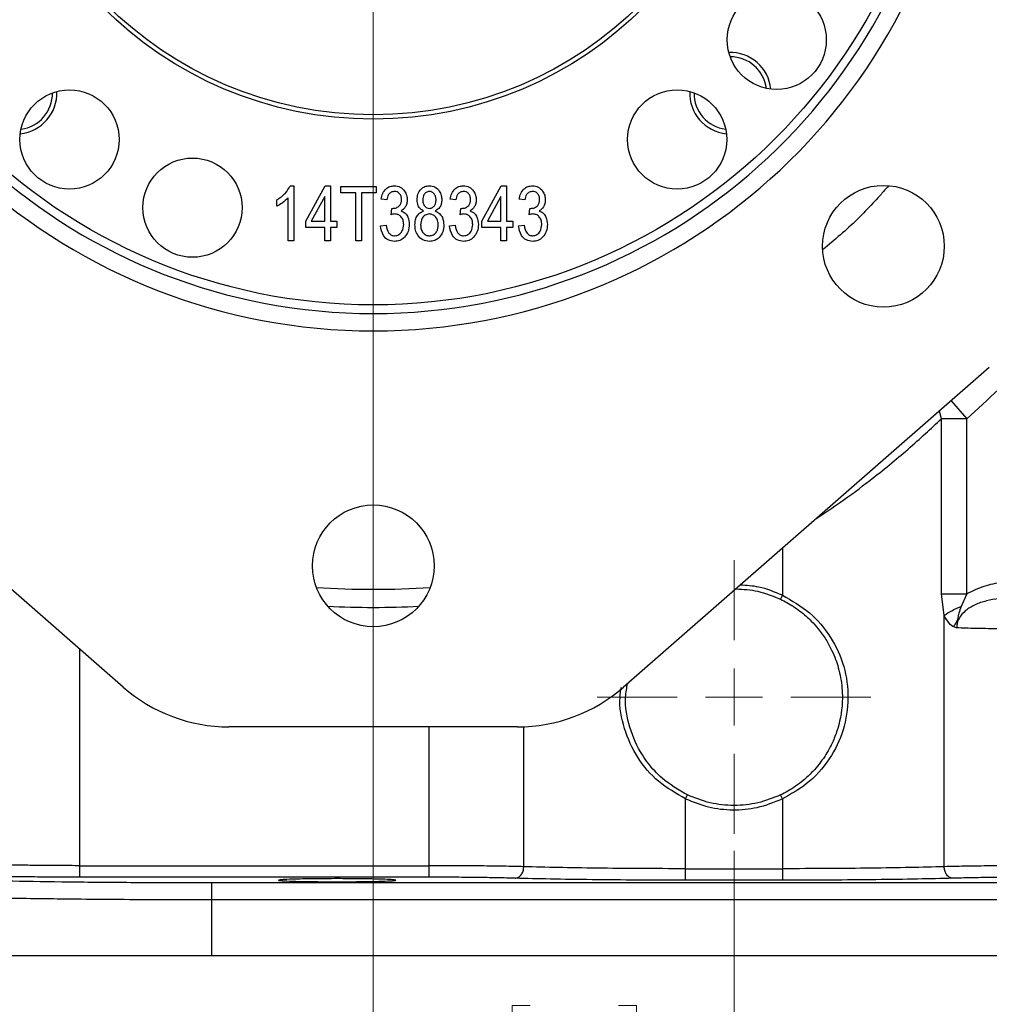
# Model space of a CAD drawing. Header units: inches. Extents: x 0.6 to 16.3, y 0.2 to 11.5.
# Tile 3 of 19: x 3.2 to 5.4, y 4.1 to 6.4. Entities that reach past the tile are written whole.
import ezdxf

# ---------------------------------------------------------------- set-up
doc = ezdxf.new("R2010")
doc.units = ezdxf.units.IN
doc.header["$MEASUREMENT"] = 0
doc.styles.add('SLDTEXTSTYLE0', font='TXT', dxfattribs={"width": 0.75})
doc.dimstyles.new('SLDDIMSTYLE0', dxfattribs={"dimtxt": 0.137795, "dimasz": 0.14, "dimexe": 0, "dimexo": 0.0625, "dimgap": 0.034449, "dimtad": 0, "dimtih": 1, "dimtoh": 1, "dimdec": 1, "dimlfac": 1.5, "dimrnd": 1e-09, "dimzin": 12, "dimdsep": 46, "dimtxsty": 'SLDTEXTSTYLE0', "dimblk1": 'CLOSED', "dimblk2": 'CLOSED', "dimsah": 1, "dimcen": 0.09, "dimadec": 0, "dimazin": 3, "dimtfac": 1, "dimtdec": 1, "dimtofl": 0, "dimtmove": 0, "dimatfit": 3, "dimldrblk": 'CLOSED', "dimfxl": 0, "dimfrac": 2, "dimtolj": 1, "dimtzin": 12, "dimarcsym": 0})
doc.dimstyles.new('SLDDIMSTYLE1', dxfattribs={"dimtxt": 0.137795, "dimasz": 0.14, "dimexe": 0, "dimexo": 0.0625, "dimgap": 0.034449, "dimtad": 0, "dimdec": 1, "dimlfac": 1.5, "dimrnd": 1e-09, "dimzin": 12, "dimdsep": 46, "dimtxsty": 'SLDTEXTSTYLE0', "dimblk1": 'CLOSED', "dimblk2": 'CLOSED', "dimsah": 1, "dimcen": 0.09, "dimadec": 0, "dimazin": 3, "dimtfac": 1, "dimtdec": 1, "dimtofl": 0, "dimtmove": 0, "dimatfit": 3, "dimldrblk": 'CLOSED', "dimfxl": 0, "dimfrac": 2, "dimtolj": 1, "dimtzin": 12, "dimarcsym": 0})
doc.dimstyles.new('SLDDIMSTYLE2', dxfattribs={"dimtxt": 0.137795, "dimasz": 0.14, "dimexe": 0, "dimexo": 0.0625, "dimgap": 0.034449, "dimtad": 0, "dimdec": 1, "dimlfac": 1.5, "dimrnd": 1e-09, "dimzin": 12, "dimdsep": 46, "dimtxsty": 'SLDTEXTSTYLE0', "dimblk1": 'CLOSED', "dimblk2": 'CLOSED', "dimsah": 1, "dimcen": 0.09, "dimadec": 0, "dimazin": 3, "dimtfac": 1, "dimtdec": 1, "dimtmove": 0, "dimatfit": 0, "dimldrblk": 'CLOSED', "dimfxl": 0, "dimfrac": 2, "dimtolj": 1, "dimtzin": 12, "dimarcsym": 0})

# ---------------------------------------------------------------- blocks, each defined once
blk = doc.blocks.new('_Closed')
at = {"color": 0, "linetype": 'ByBlock', "lineweight": -2}
for p, q in [((-1, 0.166667), (0, 0)), ((-1, 0.166667), (-1, -0.166667)), ((0, 0), (-1, -0.166667)), ((0, 0), (-1, 0))]:
    blk.add_line(p, q, dxfattribs=at)
blk = doc.blocks.new('_D')
at = {"color": 7, "linetype": 'Continuous', "lineweight": 0}
for p, q in [((3.6655, 9.1115), (1.2838, 9.1115)), ((1.3231, 9.1115), (1.3231, 8.7854)), ((1.1704, 8.7574), (1.1284, 8.7574)), ((1.1284, 8.7574), (1.1284, 8.5387)), ((1.4759, 8.7574), (1.5178, 8.7574)), ((1.5178, 8.7574), (1.5178, 8.5387)), ((1.1284, 8.5387), (1.1704, 8.5387)), ((1.5178, 8.5387), (1.4759, 8.5387)), ((1.3231, 4.2378), (1.3231, 8.3325)), ((2.7685, 4.2378), (1.2838, 4.2378))]:
    blk.add_line(p, q, dxfattribs=at)
at = {"color": 7, "linetype": 'Continuous', "lineweight": 18, "xscale": 0.14, "yscale": 0.14}
for p, rotation in [((1.3231, 9.1115), 90.0000000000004), ((1.3231, 4.2378), 270.0000000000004)]:
    blk.add_blockref('_Closed', p, dxfattribs=dict(at, rotation=rotation))
at = {"color": 7, "linetype": 'Continuous', "lineweight": 18, "char_height": 0.1378, "attachment_point": 1, "style": 'SLDTEXTSTYLE0'}
for s, insert in [('186', (1.1704, 8.7163)), ('7.3', (1.1959, 8.5102))]:
    blk.add_mtext(s, dxfattribs=dict(at, insert=insert))
blk = doc.blocks.new('_D_1')
at = {"color": 7, "linetype": 'Continuous', "lineweight": 0}
for p, q in [((1.9607, 6.4011), (1.9607, 3.096)), ((4.8474, 4.4791), (4.8474, 3.096)), ((2.7904, 3.3339), (2.7484, 3.3339)), ((2.7484, 3.3339), (2.7484, 3.1151)), ((3.0958, 3.3339), (3.1378, 3.3339)), ((3.1378, 3.3339), (3.1378, 3.1151)), ((1.9607, 3.1354), (2.6275, 3.1354)), ((4.8474, 3.1354), (3.2586, 3.1354)), ((2.7484, 3.1151), (2.7904, 3.1151)), ((3.1378, 3.1151), (3.0958, 3.1151))]:
    blk.add_line(p, q, dxfattribs=at)
at = {"color": 7, "linetype": 'Continuous', "lineweight": 18, "xscale": 0.14, "yscale": 0.14, "rotation": 180.0000000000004}
blk.add_blockref('_Closed', (1.9607, 3.1354), dxfattribs=at)
at = {"color": 7, "linetype": 'Continuous', "lineweight": 18, "xscale": 0.14, "yscale": 0.14}
blk.add_blockref('_Closed', (4.8474, 3.1354), dxfattribs=at)
at = {"color": 7, "linetype": 'Continuous', "lineweight": 18, "char_height": 0.1378, "attachment_point": 1, "style": 'SLDTEXTSTYLE0'}
for s, insert in [('110', (2.7904, 3.2927)), ('4.3', (2.8158, 3.0866))]:
    blk.add_mtext(s, dxfattribs=dict(at, insert=insert))
blk = doc.blocks.new('_D_2')
at = {"color": 7, "linetype": 'Continuous', "lineweight": 0}
for p, q in [((4.0141, 6.536), (4.0141, 3.8844)), ((4.8474, 4.4791), (4.8474, 3.8844)), ((4.3767, 4.1223), (4.3347, 4.1223)), ((4.3347, 4.1223), (4.3347, 3.9035)), ((4.5803, 4.1223), (4.6223, 4.1223)), ((4.6223, 4.1223), (4.6223, 3.9035)), ((4.0141, 3.9238), (3.7641, 3.9238)), ((4.8474, 3.9238), (5.0974, 3.9238)), ((4.3347, 3.9035), (4.3767, 3.9035)), ((4.6223, 3.9035), (4.5803, 3.9035))]:
    blk.add_line(p, q, dxfattribs=at)
at = {"color": 7, "linetype": 'Continuous', "lineweight": 18, "xscale": 0.14, "yscale": 0.14}
blk.add_blockref('_Closed', (4.0141, 3.9238, 0.3107), dxfattribs=at)
at = {"color": 7, "linetype": 'Continuous', "lineweight": 18, "xscale": 0.14, "yscale": 0.14, "rotation": 180.0000000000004}
blk.add_blockref('_Closed', (4.8474, 3.9238, 0.3107), dxfattribs=at)
at = {"color": 7, "linetype": 'Continuous', "lineweight": 18, "char_height": 0.1378, "attachment_point": 1, "style": 'SLDTEXTSTYLE0'}
for s, insert in [('32', (4.3767, 4.0811)), ('1.3', (4.3512, 3.875))]:
    blk.add_mtext(s, dxfattribs=dict(at, insert=insert))
blk = doc.blocks.new('_D_3')
at = {"color": 7, "linetype": 'Continuous', "lineweight": 0}
for p, q in [((3.4959, 7.0542), (1.6329, 7.0542)), ((1.6723, 7.0542), (1.6723, 6.0429)), ((1.5196, 6.0149), (1.4776, 6.0149)), ((1.4776, 6.0149), (1.4776, 5.7961)), ((1.825, 6.0149), (1.867, 6.0149)), ((1.867, 6.0149), (1.867, 5.7961)), ((1.4776, 5.7961), (1.5196, 5.7961)), ((1.867, 5.7961), (1.825, 5.7961)), ((1.6723, 4.2378), (1.6723, 5.59)), ((2.7685, 4.2378), (1.6329, 4.2378))]:
    blk.add_line(p, q, dxfattribs=at)
at = {"color": 7, "linetype": 'Continuous', "lineweight": 18, "xscale": 0.14, "yscale": 0.14}
for p, rotation in [((1.6723, 7.0542, 0.3107), 90.0000000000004), ((1.6723, 4.2378, 0.3107), 270.0000000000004)]:
    blk.add_blockref('_Closed', p, dxfattribs=dict(at, rotation=rotation))
at = {"color": 7, "linetype": 'Continuous', "lineweight": 18, "char_height": 0.1378, "attachment_point": 1, "style": 'SLDTEXTSTYLE0'}
for s, insert in [('107', (1.5196, 5.9738)), ('4.2', (1.545, 5.7676))]:
    blk.add_mtext(s, dxfattribs=dict(at, insert=insert))
blk = doc.blocks.new('_D_4')
at = {"color": 7, "linetype": 'Continuous', "lineweight": 0}
for p, q in [((4.8474, 4.4791), (4.8474, 3.5006)), ((2.7641, 4.1984), (2.7641, 3.5006)), ((3.5915, 3.7384), (3.5495, 3.7384)), ((3.5495, 3.7384), (3.5495, 3.5197)), ((3.7951, 3.7384), (3.8371, 3.7384)), ((3.8371, 3.7384), (3.8371, 3.5197)), ((2.7641, 3.5399), (3.4286, 3.5399)), ((4.8474, 3.5399), (3.9579, 3.5399)), ((3.5495, 3.5197), (3.5915, 3.5197)), ((3.8371, 3.5197), (3.7951, 3.5197))]:
    blk.add_line(p, q, dxfattribs=at)
at = {"color": 7, "linetype": 'Continuous', "lineweight": 18, "xscale": 0.14, "yscale": 0.14, "rotation": 180.0000000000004}
blk.add_blockref('_Closed', (2.7641, 3.5399, 0.3107), dxfattribs=at)
at = {"color": 7, "linetype": 'Continuous', "lineweight": 18, "xscale": 0.14, "yscale": 0.14}
blk.add_blockref('_Closed', (4.8474, 3.5399, 0.3107), dxfattribs=at)
at = {"color": 7, "linetype": 'Continuous', "lineweight": 18, "char_height": 0.1378, "attachment_point": 1, "style": 'SLDTEXTSTYLE0'}
for s, insert in [('79', (3.5915, 3.6973)), ('3.1', (3.566, 3.4911))]:
    blk.add_mtext(s, dxfattribs=dict(at, insert=insert))
blk = doc.blocks.new('_D_5')
at = {"color": 7, "linetype": 'Continuous', "lineweight": 0}
for p, q in [((4.8474, 4.4791), (4.8474, 3.5006)), ((6.9307, 4.1984), (6.9307, 3.5006)), ((5.7279, 3.7384), (5.6859, 3.7384)), ((5.6859, 3.7384), (5.6859, 3.5197)), ((5.9316, 3.7384), (5.9735, 3.7384)), ((5.9735, 3.7384), (5.9735, 3.5197)), ((4.8474, 3.5399), (5.5651, 3.5399)), ((6.9307, 3.5399), (6.0944, 3.5399)), ((5.6859, 3.5197), (5.7279, 3.5197)), ((5.9735, 3.5197), (5.9316, 3.5197))]:
    blk.add_line(p, q, dxfattribs=at)
at = {"color": 7, "linetype": 'Continuous', "lineweight": 18, "xscale": 0.14, "yscale": 0.14, "rotation": 180.0000000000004}
blk.add_blockref('_Closed', (4.8474, 3.5399, 0.3107), dxfattribs=at)
at = {"color": 7, "linetype": 'Continuous', "lineweight": 18, "xscale": 0.14, "yscale": 0.14}
blk.add_blockref('_Closed', (6.9307, 3.5399, 0.3107), dxfattribs=at)
at = {"color": 7, "linetype": 'Continuous', "lineweight": 18, "char_height": 0.1378, "attachment_point": 1, "style": 'SLDTEXTSTYLE0'}
for s, insert in [('79', (5.7279, 3.6973)), ('3.1', (5.7025, 3.4911))]:
    blk.add_mtext(s, dxfattribs=dict(at, insert=insert))
blk = doc.blocks.new('_D_6')
at = {"color": 7, "linetype": 'Continuous', "lineweight": 0}
for p, q in [((7.0252, 5.4527), (7.0252, 3.096)), ((4.8474, 4.4791), (4.8474, 3.096)), ((6.149, 3.3339), (6.107, 3.3339)), ((6.107, 3.3339), (6.107, 3.1151)), ((6.3526, 3.3339), (6.3946, 3.3339)), ((6.3946, 3.3339), (6.3946, 3.1151)), ((4.8474, 3.1354), (5.9862, 3.1354)), ((7.0252, 3.1354), (6.5154, 3.1354)), ((6.107, 3.1151), (6.149, 3.1151)), ((6.3946, 3.1151), (6.3526, 3.1151))]:
    blk.add_line(p, q, dxfattribs=at)
at = {"color": 7, "linetype": 'Continuous', "lineweight": 18, "xscale": 0.14, "yscale": 0.14, "rotation": 180.0000000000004}
blk.add_blockref('_Closed', (4.8474, 3.1354, 0.3107), dxfattribs=at)
at = {"color": 7, "linetype": 'Continuous', "lineweight": 18, "xscale": 0.14, "yscale": 0.14}
blk.add_blockref('_Closed', (7.0252, 3.1354, 0.3107), dxfattribs=at)
at = {"color": 7, "linetype": 'Continuous', "lineweight": 18, "char_height": 0.1378, "attachment_point": 1, "style": 'SLDTEXTSTYLE0'}
for s, insert in [('83', (6.149, 3.2927)), ('3.3', (6.1235, 3.0866))]:
    blk.add_mtext(s, dxfattribs=dict(at, insert=insert))
blk = doc.blocks.new('SW_CENTERMARKSYMBOL_0')
at = {"color": 0, "linetype": 'Continuous', "lineweight": 18}
for p, q in [((0, 0.1312), (0, 0.3159)), ((0, 0), (0, 0.0656)), ((-0.1312, 0), (-0.3159, 0)), ((0, 0), (-0.0656, 0)), ((0, 0), (0, -0.0656)), ((0, 0), (0.0656, 0)), ((0.1312, 0), (0.3159, 0)), ((0, -0.1312), (0, -0.3159))]:
    blk.add_line(p, q, dxfattribs=at)

msp = doc.modelspace()

# ---------------------------------------------------------------- linework, layer by layer
at = {"color": 7, "linetype": 'Continuous', "lineweight": 25}
for p, q in [((3.8219, 6.0153), (3.8303, 6.0153)), ((3.8303, 6.0153), (3.8303, 5.8883)), ((3.858, 5.9339), (3.9027, 6.0153)), ((3.9027, 6.0153), (3.915, 6.0153)), ((3.915, 6.0153), (3.915, 5.9339)), ((3.9394, 6.0137), (4.0208, 6.0137)), ((3.9394, 5.999), (3.9394, 6.0137)), ((4.0208, 6.0137), (4.0208, 5.999)), ((4.2649, 5.9339), (4.3096, 6.0153)), ((4.3096, 6.0153), (4.3219, 6.0153)), ((4.3219, 6.0153), (4.3219, 5.9339)), ((3.7913, 5.9681), (3.7913, 5.9827)), ((3.8173, 5.8883), (3.8173, 5.9876)), ((3.902, 5.9906), (3.8709, 5.9339)), ((3.902, 5.9339), (3.902, 5.9906)), ((3.9736, 5.999), (3.9394, 5.999)), ((3.9736, 5.8883), (3.9736, 5.999)), ((4.0208, 5.999), (3.9866, 5.999)), ((3.9866, 5.999), (3.9866, 5.8883)), ((4.0452, 5.9827), (4.0322, 5.9844)), ((4.2047, 5.9827), (4.1917, 5.9844)), ((4.3089, 5.9906), (4.2778, 5.9339)), ((4.3089, 5.9339), (4.3089, 5.9906)), ((4.3642, 5.9827), (4.3512, 5.9844)), ((4.055, 5.9485), (4.0566, 5.9632)), ((4.0566, 5.9632), (4.0586, 5.963)), ((4.2145, 5.9485), (4.2161, 5.9632)), ((4.2161, 5.9632), (4.2181, 5.963)), ((4.374, 5.9485), (4.3756, 5.9632)), ((4.3756, 5.9632), (4.3776, 5.963)), ((3.858, 5.9193), (3.858, 5.9339)), ((3.902, 5.9193), (3.858, 5.9193)), ((3.8709, 5.9339), (3.902, 5.9339)), ((3.902, 5.8883), (3.902, 5.9193)), ((3.915, 5.9339), (3.9296, 5.9339)), ((3.9296, 5.9193), (3.915, 5.9193)), ((3.915, 5.9193), (3.915, 5.8883)), ((3.9296, 5.9339), (3.9296, 5.9193)), ((4.0306, 5.9225), (4.0436, 5.9241)), ((4.1901, 5.9225), (4.2031, 5.9241)), ((4.2649, 5.9193), (4.2649, 5.9339)), ((4.3089, 5.9193), (4.2649, 5.9193)), ((4.2778, 5.9339), (4.3089, 5.9339)), ((4.3089, 5.8883), (4.3089, 5.9193)), ((4.3219, 5.9339), (4.3366, 5.9339)), ((4.3366, 5.9193), (4.3219, 5.9193)), ((4.3219, 5.9193), (4.3219, 5.8883)), ((4.3366, 5.9339), (4.3366, 5.9193)), ((4.3496, 5.9225), (4.3626, 5.9241)), ((3.8303, 5.8883), (3.8173, 5.8883)), ((3.915, 5.8883), (3.902, 5.8883)), ((3.9866, 5.8883), (3.9736, 5.8883)), ((4.3219, 5.8883), (4.3089, 5.8883)), ((3.4361, 4.8573), (2.5909, 5.5955)), ((5.4372, 5.5955), (4.5921, 4.8573)), ((5.3266, 5.0725), (5.3266, 5.4772)), ((5.3854, 5.4772), (5.3266, 5.4772)), ((5.3854, 5.0725), (5.3854, 5.4772)), ((5.3331, 5.0231), (5.3266, 5.0725)), ((5.3854, 5.0725), (5.372, 5.0435)), ((4.9591, 5.0695), (4.9549, 5.0605)), ((5.3331, 4.4426), (5.3331, 5.0231)), ((4.3474, 4.7655), (3.6807, 4.7655)), ((4.7356, 4.5993), (4.7399, 4.6083)), ((4.7356, 4.438), (4.7356, 4.5993)), ((4.9591, 4.5993), (4.9549, 4.6083)), ((4.9591, 4.5993), (4.9591, 4.438)), ((3.3362, 4.4449), (4.1423, 4.4449)), ((4.7356, 4.438), (4.9591, 4.438)), ((4.1423, 4.4183), (3.3362, 4.4183)), ((3.6401, 4.4058), (6.0547, 4.4058)), ((4.9591, 4.4113), (4.7356, 4.4113)), ((3.6401, 4.3659), (3.6401, 4.2378)), ((6.0547, 4.3659), (3.6401, 4.3659)), ((2.8079, 4.2378), (3.6401, 4.2378)), ((3.6401, 4.2378), (6.0547, 4.2378))]:
    msp.add_line(p, q, dxfattribs=at)
at = {"color": 8, "linetype": 'Continuous', "lineweight": 25}
for p, q in [((5.3493, 5.5187), (5.3854, 5.4772)), ((5.3266, 5.4772), (5.3219, 5.4948)), ((4.9591, 5.178), (4.9591, 5.0695)), ((3.3362, 4.4449), (3.3362, 4.9446)), ((4.1423, 4.7655), (4.1423, 4.4449)), ((4.3617, 4.4426), (4.3617, 4.7658))]:
    msp.add_line(p, q, dxfattribs=at)
at = {"color": 7, "linetype": 'Continuous', "lineweight": 25}
for centre, radius in [((4.0141, 7.0542), 1.314), ((4.0141, 7.0542), 0.885), ((4.0141, 7.0542), 0.875), ((4.9461, 6.3524), 0.1146), ((3.3123, 6.1222), 0.1146), ((4.7161, 6.1223), 0.1146), ((3.5964, 5.9648), 0.1146), ((5.1926, 5.8756), 0.1406), ((4.0141, 5.1375), 0.1406)]:
    msp.add_circle(centre, radius, dxfattribs=at)
for centre, radius, start, end in [((4.0141, 7.0542), 1.374, 186.2674, 353.7326), ((4.0141, 7.0542), 1.334, 186.3048, 353.6952), ((4.839, 6.2292), 0.094, 5.7391, 92.282), ((4.839, 6.2292), 0.084, 7.5897, 90.4314), ((3.1891, 6.2292), 0.094, 275.7391, 2.282), ((4.839, 6.2292), 0.094, 177.5796, 264.4132), ((3.1891, 6.2292), 0.084, 277.5897, 0.4314), ((4.839, 6.2292), 0.084, 179.3974, 262.5954), ((3.6807, 5.1375), 0.3719, 228.8669, 270), ((4.3474, 5.1375), 0.3719, 270, 311.1331)]:
    msp.add_arc(centre, radius, start, end, dxfattribs=at)
at = {"color": 8, "linetype": 'Continuous', "lineweight": 25}
for radius, start, end in [(1.9709, 266.174, 273.826), (2.0127, 267.0023, 272.9977)]:
    msp.add_arc((4.0141, 7.0542), radius, start, end, dxfattribs=at)
at = {"color": 7, "linetype": 'Continuous', "lineweight": 25}
for points, knots in [([(3.7913, 5.9827), (3.7984, 5.9876), (3.8111, 5.9961), (3.8186, 6.0094), (3.8219, 6.0153)], [0, 0, 0, 0, 0.560204, 1, 1, 1, 1]), ([(4.0322, 5.9844), (4.0331, 5.9888), (4.0349, 5.9976), (4.0422, 6.0081), (4.0523, 6.0143), (4.0593, 6.015), (4.0629, 6.0153)], [0, 0, 0, 0, 0.280681, 0.56, 0.779941, 1, 1, 1, 1]), ([(4.0629, 6.0153), (4.0675, 6.0147), (4.0767, 6.0134), (4.0863, 6.0042), (4.0917, 5.9935), (4.0922, 5.9863), (4.0924, 5.9827)], [0, 0, 0, 0, 0.279055, 0.558748, 0.779188, 1, 1, 1, 1]), ([(4.1152, 5.9829), (4.1155, 5.9874), (4.1162, 5.9965), (4.1232, 6.0074), (4.1329, 6.0143), (4.14, 6.015), (4.1436, 6.0153)], [0, 0, 0, 0, 0.280472, 0.56, 0.779941, 1, 1, 1, 1]), ([(4.1436, 6.0153), (4.1481, 6.0147), (4.1573, 6.0135), (4.1666, 6.0039), (4.1715, 5.9932), (4.172, 5.986), (4.1722, 5.9824)], [0, 0, 0, 0, 0.279048, 0.558531, 0.779022, 1, 1, 1, 1]), ([(4.1917, 5.9844), (4.1926, 5.9888), (4.1944, 5.9976), (4.2018, 6.0081), (4.2118, 6.0143), (4.2188, 6.015), (4.2224, 6.0153)], [0, 0, 0, 0, 0.280681, 0.56, 0.779941, 1, 1, 1, 1]), ([(4.2224, 6.0153), (4.227, 6.0147), (4.2362, 6.0134), (4.2458, 6.0042), (4.2512, 5.9935), (4.2517, 5.9863), (4.2519, 5.9827)], [0, 0, 0, 0, 0.279055, 0.558748, 0.779188, 1, 1, 1, 1]), ([(4.3512, 5.9844), (4.3521, 5.9888), (4.3539, 5.9976), (4.3613, 6.0081), (4.3713, 6.0143), (4.3784, 6.015), (4.3819, 6.0153)], [0, 0, 0, 0, 0.280681, 0.56, 0.779941, 1, 1, 1, 1]), ([(4.3819, 6.0153), (4.3865, 6.0147), (4.3957, 6.0134), (4.4053, 6.0042), (4.4107, 5.9935), (4.4112, 5.9863), (4.4114, 5.9827)], [0, 0, 0, 0, 0.279055, 0.558748, 0.779188, 1, 1, 1, 1]), ([(3.8173, 5.9876), (3.813, 5.9833), (3.8052, 5.9756), (3.7955, 5.9704), (3.7913, 5.9681)], [0, 0, 0, 0, 0.559755, 1, 1, 1, 1]), ([(4.0632, 6.0023), (4.0605, 6.0019), (4.055, 6.0012), (4.0475, 5.994), (4.0461, 5.987), (4.0452, 5.9827)], [0, 0, 0, 0, 0.280053, 0.559903, 1, 1, 1, 1]), ([(4.0586, 5.963), (4.0616, 5.9633), (4.0678, 5.9638), (4.0749, 5.9691), (4.0789, 5.9762), (4.0792, 5.981), (4.0794, 5.9834)], [0, 0, 0, 0, 0.280151, 0.559297, 0.779344, 1, 1, 1, 1]), ([(4.0794, 5.9834), (4.0792, 5.986), (4.0789, 5.9912), (4.0749, 5.9975), (4.0694, 6.0016), (4.0653, 6.0021), (4.0632, 6.0023)], [0, 0, 0, 0, 0.280461, 0.559886, 0.779996, 1, 1, 1, 1]), ([(4.0924, 5.9827), (4.0922, 5.9798), (4.0918, 5.9741), (4.0878, 5.9644), (4.0819, 5.9599), (4.0783, 5.9571)], [0, 0, 0, 0, 0.280998, 0.56178, 1, 1, 1, 1]), ([(4.1304, 5.9571), (4.1278, 5.9586), (4.1226, 5.9615), (4.1162, 5.9705), (4.1156, 5.9782), (4.1152, 5.9829)], [0, 0, 0, 0, 0.280559, 0.560664, 1, 1, 1, 1]), ([(4.1436, 6.0023), (4.1411, 6.0018), (4.136, 6.0009), (4.1296, 5.9938), (4.1287, 5.9872), (4.1282, 5.9833)], [0, 0, 0, 0, 0.279375, 0.560622, 1, 1, 1, 1]), ([(4.1282, 5.9833), (4.1284, 5.9806), (4.1287, 5.9753), (4.1322, 5.9686), (4.1375, 5.964), (4.1417, 5.9635), (4.1438, 5.9632)], [0, 0, 0, 0, 0.280699, 0.560409, 0.780439, 1, 1, 1, 1]), ([(4.1591, 5.9824), (4.159, 5.985), (4.1587, 5.9903), (4.155, 5.9968), (4.1498, 6.0014), (4.1457, 6.002), (4.1436, 6.0023)], [0, 0, 0, 0, 0.280599, 0.560453, 0.780513, 1, 1, 1, 1]), ([(4.1438, 5.9632), (4.1463, 5.9637), (4.1514, 5.9645), (4.1579, 5.9718), (4.1587, 5.9784), (4.1591, 5.9824)], [0, 0, 0, 0, 0.2795605, 0.5604302, 1, 1, 1, 1]), ([(4.1722, 5.9824), (4.172, 5.9795), (4.1717, 5.9737), (4.1675, 5.9637), (4.161, 5.9596), (4.1571, 5.9571)], [0, 0, 0, 0, 0.281345, 0.562039, 1, 1, 1, 1]), ([(4.2227, 6.0023), (4.22, 6.0019), (4.2145, 6.0012), (4.207, 5.994), (4.2056, 5.987), (4.2047, 5.9827)], [0, 0, 0, 0, 0.280053, 0.559903, 1, 1, 1, 1]), ([(4.2181, 5.963), (4.2212, 5.9633), (4.2273, 5.9638), (4.2345, 5.9691), (4.2384, 5.9762), (4.2387, 5.981), (4.2389, 5.9834)], [0, 0, 0, 0, 0.280151, 0.559297, 0.779344, 1, 1, 1, 1]), ([(4.2389, 5.9834), (4.2387, 5.986), (4.2384, 5.9912), (4.2344, 5.9975), (4.2289, 6.0016), (4.2248, 6.0021), (4.2227, 6.0023)], [0, 0, 0, 0, 0.280461, 0.559886, 0.779996, 1, 1, 1, 1]), ([(4.2519, 5.9827), (4.2517, 5.9798), (4.2513, 5.9741), (4.2473, 5.9644), (4.2414, 5.9599), (4.2378, 5.9571)], [0, 0, 0, 0, 0.280998, 0.56178, 1, 1, 1, 1]), ([(4.3822, 6.0023), (4.3795, 6.0019), (4.374, 6.0012), (4.3665, 5.994), (4.3651, 5.987), (4.3642, 5.9827)], [0, 0, 0, 0, 0.280053, 0.559903, 1, 1, 1, 1]), ([(4.3776, 5.963), (4.3807, 5.9633), (4.3868, 5.9638), (4.394, 5.9691), (4.3979, 5.9762), (4.3983, 5.981), (4.3984, 5.9834)], [0, 0, 0, 0, 0.280151, 0.559297, 0.779344, 1, 1, 1, 1]), ([(4.3984, 5.9834), (4.3982, 5.986), (4.3979, 5.9912), (4.3939, 5.9975), (4.3884, 6.0016), (4.3843, 6.0021), (4.3822, 6.0023)], [0, 0, 0, 0, 0.280461, 0.559886, 0.779996, 1, 1, 1, 1]), ([(4.4114, 5.9827), (4.4112, 5.9798), (4.4109, 5.9741), (4.4068, 5.9644), (4.4009, 5.9599), (4.3973, 5.9571)], [0, 0, 0, 0, 0.280998, 0.56178, 1, 1, 1, 1]), ([(5.3854, 5.4772), (5.4343, 5.5222), (5.5414, 5.6209), (5.6831, 5.7882), (5.7655, 5.9159), (5.805, 5.9771)], [0, 0, 0, 0, 0.304375, 0.666734, 1, 1, 1, 1]), ([(4.0639, 5.9502), (4.0622, 5.95), (4.0592, 5.9498), (4.0563, 5.9489), (4.055, 5.9485)], [0, 0, 0, 0, 0.5596945, 1, 1, 1, 1]), ([(4.0843, 5.926), (4.084, 5.9293), (4.0836, 5.9359), (4.0787, 5.944), (4.0718, 5.9494), (4.0666, 5.9499), (4.0639, 5.9502)], [0, 0, 0, 0, 0.280584, 0.560068, 0.780055, 1, 1, 1, 1]), ([(4.0783, 5.9571), (4.0817, 5.9557), (4.0886, 5.9528), (4.0958, 5.9412), (4.0967, 5.9318), (4.0973, 5.9261)], [0, 0, 0, 0, 0.279665, 0.55981, 1, 1, 1, 1]), ([(4.1103, 5.9252), (4.1105, 5.929), (4.1109, 5.9366), (4.1153, 5.9464), (4.1221, 5.9537), (4.1276, 5.956), (4.1304, 5.9571)], [0, 0, 0, 0, 0.280476, 0.560096, 0.780026, 1, 1, 1, 1]), ([(4.1434, 5.9502), (4.1401, 5.9496), (4.1334, 5.9485), (4.125, 5.9391), (4.1239, 5.9305), (4.1233, 5.9252)], [0, 0, 0, 0, 0.2793609, 0.560297, 1, 1, 1, 1]), ([(4.164, 5.9247), (4.1638, 5.9281), (4.1634, 5.935), (4.1585, 5.9434), (4.1515, 5.9492), (4.1461, 5.9499), (4.1434, 5.9502)], [0, 0, 0, 0, 0.280754, 0.560321, 0.780382, 1, 1, 1, 1]), ([(4.1571, 5.9571), (4.1605, 5.9554), (4.1673, 5.952), (4.1757, 5.9406), (4.1765, 5.9307), (4.177, 5.9247)], [0, 0, 0, 0, 0.280355, 0.560491, 1, 1, 1, 1]), ([(4.2235, 5.9502), (4.2218, 5.95), (4.2187, 5.9498), (4.2158, 5.9489), (4.2145, 5.9485)], [0, 0, 0, 0, 0.5596945, 1, 1, 1, 1]), ([(4.2438, 5.926), (4.2436, 5.9293), (4.2431, 5.9359), (4.2382, 5.944), (4.2313, 5.9494), (4.2261, 5.9499), (4.2235, 5.9502)], [0, 0, 0, 0, 0.280584, 0.560068, 0.780055, 1, 1, 1, 1]), ([(4.2378, 5.9571), (4.2412, 5.9557), (4.2481, 5.9528), (4.2553, 5.9412), (4.2562, 5.9318), (4.2568, 5.9261)], [0, 0, 0, 0, 0.279665, 0.55981, 1, 1, 1, 1]), ([(4.383, 5.9502), (4.3813, 5.95), (4.3782, 5.9498), (4.3753, 5.9489), (4.374, 5.9485)], [0, 0, 0, 0, 0.5596945, 1, 1, 1, 1]), ([(4.4033, 5.926), (4.4031, 5.9293), (4.4026, 5.9359), (4.3977, 5.944), (4.3908, 5.9494), (4.3856, 5.9499), (4.383, 5.9502)], [0, 0, 0, 0, 0.280584, 0.560068, 0.780055, 1, 1, 1, 1]), ([(4.3973, 5.9571), (4.4007, 5.9557), (4.4076, 5.9528), (4.4148, 5.9412), (4.4158, 5.9318), (4.4163, 5.9261)], [0, 0, 0, 0, 0.279665, 0.55981, 1, 1, 1, 1]), ([(4.063, 5.8867), (4.058, 5.8874), (4.048, 5.8888), (4.0345, 5.902), (4.032, 5.9147), (4.0306, 5.9225)], [0, 0, 0, 0, 0.27999, 0.560559, 1, 1, 1, 1]), ([(4.0436, 5.9241), (4.0449, 5.9177), (4.0467, 5.9088), (4.0556, 5.9006), (4.0607, 5.9), (4.0632, 5.8997)], [0, 0, 0, 0, 0.559624, 0.779834, 1, 1, 1, 1]), ([(4.0973, 5.9261), (4.0969, 5.9206), (4.096, 5.9097), (4.0874, 5.8967), (4.0759, 5.8881), (4.0673, 5.8872), (4.063, 5.8867)], [0, 0, 0, 0, 0.280402, 0.559933, 0.780058, 1, 1, 1, 1]), ([(4.0632, 5.8997), (4.0667, 5.9004), (4.0737, 5.9016), (4.0825, 5.9115), (4.0836, 5.9205), (4.0843, 5.926)], [0, 0, 0, 0, 0.279249, 0.560381, 1, 1, 1, 1]), ([(4.1438, 5.8867), (4.1384, 5.8874), (4.1277, 5.8888), (4.1166, 5.8999), (4.111, 5.9126), (4.1106, 5.921), (4.1103, 5.9252)], [0, 0, 0, 0, 0.279054, 0.558478, 0.778997, 1, 1, 1, 1]), ([(4.1233, 5.9252), (4.1236, 5.9218), (4.124, 5.915), (4.1288, 5.9065), (4.1357, 5.9008), (4.1411, 5.9001), (4.1438, 5.8997)], [0, 0, 0, 0, 0.280726, 0.560397, 0.780435, 1, 1, 1, 1]), ([(4.1438, 5.8997), (4.1471, 5.9003), (4.1539, 5.9013), (4.1605, 5.9087), (4.1636, 5.9168), (4.1639, 5.9221), (4.164, 5.9247)], [0, 0, 0, 0, 0.278529, 0.558208, 0.778879, 1, 1, 1, 1]), ([(4.177, 5.9247), (4.1766, 5.9194), (4.1758, 5.9088), (4.1676, 5.8961), (4.1563, 5.888), (4.1479, 5.8871), (4.1438, 5.8867)], [0, 0, 0, 0, 0.280407, 0.559916, 0.7799, 1, 1, 1, 1]), ([(4.2225, 5.8867), (4.2176, 5.8874), (4.2076, 5.8888), (4.194, 5.902), (4.1916, 5.9147), (4.1901, 5.9225)], [0, 0, 0, 0, 0.27999, 0.560559, 1, 1, 1, 1]), ([(4.2031, 5.9241), (4.2044, 5.9177), (4.2063, 5.9088), (4.2151, 5.9006), (4.2202, 5.9), (4.2228, 5.8997)], [0, 0, 0, 0, 0.5596241, 0.779834, 1, 1, 1, 1]), ([(4.2568, 5.9261), (4.2564, 5.9206), (4.2555, 5.9097), (4.2469, 5.8967), (4.2354, 5.8881), (4.2268, 5.8872), (4.2225, 5.8867)], [0, 0, 0, 0, 0.280402, 0.559933, 0.780058, 1, 1, 1, 1]), ([(4.2228, 5.8997), (4.2262, 5.9004), (4.2332, 5.9016), (4.2421, 5.9115), (4.2431, 5.9205), (4.2438, 5.926)], [0, 0, 0, 0, 0.279249, 0.560381, 1, 1, 1, 1]), ([(4.3821, 5.8867), (4.3771, 5.8874), (4.3671, 5.8888), (4.3535, 5.902), (4.3511, 5.9147), (4.3496, 5.9225)], [0, 0, 0, 0, 0.27999, 0.560559, 1, 1, 1, 1]), ([(4.3626, 5.9241), (4.3639, 5.9177), (4.3658, 5.9088), (4.3746, 5.9006), (4.3797, 5.9), (4.3823, 5.8997)], [0, 0, 0, 0, 0.559624, 0.779834, 1, 1, 1, 1]), ([(4.4163, 5.9261), (4.4159, 5.9206), (4.4151, 5.9097), (4.4064, 5.8967), (4.3949, 5.8881), (4.3864, 5.8872), (4.3821, 5.8867)], [0, 0, 0, 0, 0.280402, 0.559933, 0.780058, 1, 1, 1, 1]), ([(4.3823, 5.8997), (4.3857, 5.9004), (4.3927, 5.9016), (4.4016, 5.9115), (4.4026, 5.9205), (4.4033, 5.926)], [0, 0, 0, 0, 0.279249, 0.560381, 1, 1, 1, 1]), ([(5.5524, 5.1045), (5.5238, 5.1038), (5.4808, 5.1026), (5.4241, 5.0916), (5.3983, 5.0789), (5.3854, 5.0725)], [0, 0, 0, 0, 0.499439, 0.749991, 1, 1, 1, 1]), ([(4.8519, 5.0843), (4.8689, 5.0833), (4.9046, 5.0812), (4.9376, 5.0676), (4.9549, 5.0605)], [0, 0, 0, 0, 0.478865, 1, 1, 1, 1]), ([(4.9591, 5.0695), (4.9412, 5.077), (4.91, 5.09), (4.8764, 5.0922), (4.862, 5.0931)], [0, 0, 0, 0, 0.573737, 1, 1, 1, 1]), ([(4.9549, 5.0605), (4.9648, 5.0553), (4.986, 5.0442), (5.0091, 5.0261), (5.0279, 5.0083), (5.0436, 4.9906), (5.0596, 4.9683), (5.0728, 4.9443), (5.082, 4.9225), (5.089, 4.901), (5.0941, 4.879), (5.0972, 4.8553), (5.0987, 4.8159), (5.0922, 4.7738), (5.0756, 4.7295), (5.0571, 4.6956), (5.0332, 4.6653), (5.0096, 4.6431), (4.9901, 4.6284), (4.9726, 4.6173), (4.9606, 4.6112), (4.9549, 4.6083)], [0, 0, 0, 0, 0.05966, 0.126277, 0.155335, 0.197395, 0.252449, 0.301319, 0.343395, 0.378682, 0.421525, 0.463569, 0.504849, 0.630615, 0.685236, 0.756781, 0.835786, 0.890305, 0.929069, 0.965623, 1, 1, 1, 1]), ([(4.9591, 5.0695), (4.9811, 5.0571), (5.0247, 5.0322), (5.0732, 4.9741), (5.1043, 4.9062), (5.1143, 4.8316), (5.1027, 4.7573), (5.0696, 4.6887), (5.0205, 4.6334), (4.9783, 4.6099), (4.9591, 4.5993)], [0, 0, 0, 0, 0.127195, 0.253542, 0.37927, 0.504564, 0.629864, 0.755633, 0.889481, 1, 1, 1, 1]), ([(5.5524, 5.0668), (5.5313, 5.0665), (5.4903, 5.066), (5.4404, 5.0602), (5.4046, 5.0486), (5.3822, 5.0356), (5.3685, 5.0199), (5.3626, 5.0054), (5.3621, 4.9978), (5.3618, 4.9941)], [0, 0, 0, 0, 0.283842, 0.551774, 0.675697, 0.791595, 0.898594, 0.949597, 1, 1, 1, 1]), ([(5.3331, 5.0231), (5.3385, 5.0268), (5.3495, 5.0341), (5.3645, 5.0404), (5.372, 5.0435)], [0, 0, 0, 0, 0.5, 1, 1, 1, 1]), ([(5.372, 5.0435), (5.3702, 5.0383), (5.3671, 5.0299), (5.3639, 5.0163), (5.3624, 5.0062), (5.3619, 4.999), (5.3619, 4.9968), (5.3618, 4.9958), (5.3618, 4.995), (5.3618, 4.9943), (5.3618, 4.994), (5.3618, 4.994), (5.3618, 4.994), (5.3618, 4.994), (5.3618, 4.994), (5.3618, 4.994), (5.3618, 4.994), (5.3618, 4.994), (5.3618, 4.994), (5.3618, 4.994), (5.3618, 4.9941)], [0, 0, 0, 0, 0.325372, 0.532599, 0.828012, 0.926973, 0.949637, 0.957926, 0.9862, 0.998287, 0.999166, 0.999355, 0.999377, 0.999384, 0.99939, 0.999396, 0.999402, 0.999422, 0.999613, 1, 1, 1, 1]), ([(5.3618, 4.9941), (5.36, 4.9945), (5.3534, 4.9961), (5.3426, 5.0055), (5.3364, 5.0169), (5.3331, 5.0231)], [0, 0, 0, 0, 0.139883, 0.52827, 1, 1, 1, 1]), ([(5.3546, 4.9965), (5.3561, 4.9991), (5.3588, 5.0038), (5.3618, 5.0088), (5.3632, 5.011)], [0, 0, 0, 0, 0.543549, 1, 1, 1, 1]), ([(5.5524, 4.9914), (5.5357, 4.9914), (5.5019, 4.9915), (5.4522, 4.992), (5.4041, 4.9928), (5.376, 4.9936), (5.3618, 4.9941)], [0, 0, 0, 0, 0.24176, 0.489008, 0.741752, 1, 1, 1, 1]), ([(4.7356, 4.5993), (4.7139, 4.6116), (4.6707, 4.6363), (4.6221, 4.6936), (4.5921, 4.7605), (4.5804, 4.8179), (4.586, 4.8496), (4.5873, 4.8572)], [0, 0, 0, 0, 0.2338539, 0.4661389, 0.6973446, 0.9276917, 1, 1, 1, 1]), ([(4.7399, 4.6083), (4.7194, 4.6202), (4.6851, 4.64), (4.6533, 4.675), (4.6264, 4.7133), (4.6045, 4.7635), (4.5935, 4.8217), (4.5996, 4.8552), (4.6015, 4.8656)], [0, 0, 0, 0, 0.2249453, 0.3761903, 0.4501788, 0.6749994, 0.8996183, 1, 1, 1, 1]), ([(4.7356, 4.5993), (4.7531, 4.5923), (4.7881, 4.5783), (4.8447, 4.5723), (4.9032, 4.5772), (4.9399, 4.5917), (4.9591, 4.5993)], [0, 0, 0, 0, 0.244375, 0.488601, 0.732865, 1, 1, 1, 1]), ([(3.3362, 4.4449), (3.3203, 4.445), (3.2882, 4.445), (3.2421, 4.4454), (3.1991, 4.446), (3.1615, 4.4469), (3.1294, 4.448), (3.1086, 4.449), (3.0952, 4.45), (3.0866, 4.4509), (3.0844, 4.4515), (3.0832, 4.4519)], [0, 0, 0, 0, 0.124177, 0.249905, 0.372324, 0.499835, 0.619319, 0.749802, 0.818963, 0.902365, 1, 1, 1, 1]), ([(4.3617, 4.4426), (4.3466, 4.4429), (4.3173, 4.4436), (4.2627, 4.4444), (4.2042, 4.4448), (4.1628, 4.4449), (4.1423, 4.4449)], [0, 0, 0, 0, 0.256499, 0.50002, 0.751899, 1, 1, 1, 1]), ([(4.3418, 4.4159), (4.3443, 4.4164), (4.3495, 4.4173), (4.3561, 4.4235), (4.3607, 4.4322), (4.3614, 4.4391), (4.3617, 4.4426)], [0, 0, 0, 0, 0.2500136, 0.4999975, 0.7500112, 1, 1, 1, 1]), ([(4.7356, 4.438), (4.7007, 4.438), (4.6302, 4.4381), (4.5304, 4.4391), (4.4374, 4.4405), (4.3874, 4.4419), (4.3617, 4.4426)], [0, 0, 0, 0, 0.248098, 0.499972, 0.743516, 1, 1, 1, 1]), ([(5.3331, 4.4426), (5.3074, 4.4419), (5.2574, 4.4405), (5.1644, 4.4391), (5.0645, 4.4381), (4.9941, 4.438), (4.9591, 4.438)], [0, 0, 0, 0, 0.256485, 0.500028, 0.751903, 1, 1, 1, 1]), ([(5.5524, 4.4449), (5.5319, 4.4449), (5.4906, 4.4448), (5.432, 4.4444), (5.3775, 4.4436), (5.3481, 4.4429), (5.3331, 4.4426)], [0, 0, 0, 0, 0.24812, 0.49998, 0.743524, 1, 1, 1, 1]), ([(5.353, 4.4159), (5.3501, 4.4165), (5.3443, 4.4176), (5.3378, 4.4247), (5.3339, 4.4335), (5.3333, 4.4395), (5.3331, 4.4426)], [0, 0, 0, 0, 0.279634, 0.559249, 0.779637, 1, 1, 1, 1]), ([(2.8479, 4.4255), (2.8533, 4.4242), (2.864, 4.4216), (2.9156, 4.4179), (2.9913, 4.4144), (3.0907, 4.4115), (3.2098, 4.409), (3.3444, 4.4072), (3.4895, 4.4061), (3.5899, 4.4059), (3.6401, 4.4058)], [0, 0, 0, 0, 0.125027, 0.250039, 0.375052, 0.500053, 0.625051, 0.750036, 0.87502, 1, 1, 1, 1]), ([(3.3362, 4.4183), (3.3185, 4.4183), (3.283, 4.4184), (3.2318, 4.4188), (3.1843, 4.4194), (3.1423, 4.4203), (3.1072, 4.4213), (3.0805, 4.4225), (3.0623, 4.4238), (3.0585, 4.4248), (3.0566, 4.4252)], [0, 0, 0, 0, 0.12498, 0.249963, 0.374951, 0.499946, 0.62495, 0.74996, 0.874978, 1, 1, 1, 1]), ([(3.9307, 4.415), (3.948, 4.4149), (3.9744, 4.4148), (4.0059, 4.4144), (4.0317, 4.4138), (4.0517, 4.4131), (4.0639, 4.4122), (4.0677, 4.4114), (4.0639, 4.4106), (4.0517, 4.4097), (4.0317, 4.409), (4.0059, 4.4084), (3.9744, 4.408), (3.9307, 4.4078), (3.8871, 4.408), (3.8556, 4.4084), (3.8297, 4.409), (3.8098, 4.4097), (3.7976, 4.4106), (3.7937, 4.4114), (3.7976, 4.4122), (3.8098, 4.4131), (3.8297, 4.4138), (3.8556, 4.4144), (3.8871, 4.4148), (3.9134, 4.4149), (3.9307, 4.415)], [0, 0, 0, 0, 0.060622, 0.092355, 0.124946, 0.177415, 0.211219, 0.25, 0.28878, 0.322584, 0.375054, 0.407645, 0.439378, 0.5, 0.560621, 0.592355, 0.624946, 0.677415, 0.711219, 0.75, 0.78878, 0.822584, 0.875054, 0.907645, 0.939378, 1, 1, 1, 1]), ([(4.3418, 4.4159), (4.3284, 4.4163), (4.3018, 4.417), (4.2524, 4.4177), (4.1987, 4.4182), (4.1611, 4.4182), (4.1423, 4.4183)], [0, 0, 0, 0, 0.25002, 0.500025, 0.750016, 1, 1, 1, 1]), ([(4.7356, 4.4113), (4.6985, 4.4114), (4.6243, 4.4115), (4.5183, 4.4124), (4.4207, 4.4139), (4.3681, 4.4152), (4.3418, 4.4159)], [0, 0, 0, 0, 0.249984, 0.499975, 0.74998, 1, 1, 1, 1]), ([(5.353, 4.4159), (5.3267, 4.4152), (5.2741, 4.4139), (5.1765, 4.4124), (5.0704, 4.4115), (4.9962, 4.4114), (4.9591, 4.4113)], [0, 0, 0, 0, 0.250022, 0.500026, 0.750016, 1, 1, 1, 1]), ([(5.5524, 4.4183), (5.5337, 4.4182), (5.4961, 4.4182), (5.4424, 4.4177), (5.393, 4.417), (5.3663, 4.4163), (5.353, 4.4159)], [0, 0, 0, 0, 0.249982, 0.499974, 0.749978, 1, 1, 1, 1]), ([(3.6401, 4.3659), (3.6065, 4.3659), (3.5386, 4.3659), (3.4373, 4.3664), (3.346, 4.3672), (3.2652, 4.3681), (3.195, 4.369), (3.128, 4.3702), (3.0741, 4.3713), (3.0314, 4.3724), (2.998, 4.3734), (2.9661, 4.3744), (2.936, 4.3755), (2.908, 4.3767), (2.8781, 4.3781), (2.8474, 4.3801), (2.819, 4.3826), (2.8118, 4.3845), (2.8079, 4.3855)], [0, 0, 0, 0, 0.079759, 0.160938, 0.243536, 0.306435, 0.370134, 0.434633, 0.499932, 0.538502, 0.578317, 0.619376, 0.66168, 0.705228, 0.750021, 0.819044, 0.902374, 1, 1, 1, 1])]:
    msp.add_open_spline(points, degree=3, knots=knots, dxfattribs=at)
at = {"color": 8, "linetype": 'Continuous', "lineweight": 25}
for points, knots in [([(5.2037, 6.0146), (5.1982, 6.0082), (5.1829, 5.9905), (5.1588, 5.965), (5.1161, 5.9205), (5.08, 5.8906), (5.053, 5.8681)], [0, 0, 0, 0, 0.120478, 0.333644, 0.499717, 1, 1, 1, 1]), ([(5.0387, 5.2475), (5.0571, 5.2598), (5.0995, 5.288), (5.1553, 5.3297), (5.2069, 5.3708), (5.2498, 5.4071), (5.2902, 5.443), (5.3145, 5.4658), (5.3266, 5.4772)], [0, 0, 0, 0, 0.165792, 0.3822154, 0.5367909, 0.691764, 0.8463977, 1, 1, 1, 1])]:
    msp.add_open_spline(points, degree=3, knots=knots, dxfattribs=at)
at = {"color": 7, "linetype": 'Continuous', "lineweight": 25}
for points in [[(5.3266, 5.0725), (5.3306, 5.0725), (5.3385, 5.0725), (5.3531, 5.0725), (5.3689, 5.0725), (5.3799, 5.0725), (5.3854, 5.0725)], [(4.9549, 4.6083), (4.9376, 4.6014), (4.9031, 4.5877), (4.8474, 4.5823), (4.7916, 4.5877), (4.7572, 4.6014), (4.7399, 4.6083)], [(3.3362, 4.4183), (3.3362, 4.4188), (3.3362, 4.4197), (3.3362, 4.4259), (3.3362, 4.4346), (3.3362, 4.4415), (3.3362, 4.4449)], [(4.1423, 4.4449), (4.1423, 4.4415), (4.1423, 4.4346), (4.1423, 4.4259), (4.1423, 4.4197), (4.1423, 4.4188), (4.1423, 4.4183)], [(4.7356, 4.4113), (4.7356, 4.4118), (4.7356, 4.4127), (4.7356, 4.4189), (4.7356, 4.4276), (4.7356, 4.4345), (4.7356, 4.438)], [(4.9591, 4.438), (4.9591, 4.4345), (4.9591, 4.4276), (4.9591, 4.4189), (4.9591, 4.4127), (4.9591, 4.4118), (4.9591, 4.4113)], [(3.6401, 4.4058), (3.6401, 4.4051), (3.6401, 4.4037), (3.6401, 4.3944), (3.6401, 4.3813), (3.6401, 4.371), (3.6401, 4.3659)]]:
    msp.add_open_spline(points, degree=3, dxfattribs=at)

# ---------------------------------------------------------------- block references
at = {"color": 7, "linetype": 'Continuous', "lineweight": 0}
msp.add_blockref('SW_CENTERMARKSYMBOL_0', (4.8474, 4.8344), dxfattribs=at)

# ---------------------------------------------------------------- dimensions: what is measured, and where the dimension line sits
at = {"color": 7, "linetype": 'Continuous', "lineweight": 18}
for base, p1, picture, middle in [((1.3231, 4.2378), (3.7048, 9.1115), '_D', (1.3231, 8.559)), ((1.6723, 4.2378), (3.5353, 7.0542), '_D_3', (1.6723, 5.8164))]:
    dim = msp.add_linear_dim(base=base, p1=p1, p2=(2.8079, 4.2378), angle=90, dimstyle='SLDDIMSTYLE0', dxfattribs=at)
    dim.commit()
    dim.dimension.update_dxf_attribs({"geometry": picture, "text_midpoint": middle, "dimtype": 160})
for base, p1, dimstyle, picture, middle in [((4.8474, 3.9238), (4.0141, 6.5754), 'SLDDIMSTYLE2', '_D_2', (4.4785, 3.9238)), ((4.8474, 3.1354), (1.9607, 6.4405), 'SLDDIMSTYLE1', '_D_1', (2.9431, 3.1354)), ((4.8474, 3.1354), (7.0252, 5.492), 'SLDDIMSTYLE1', '_D_6', (6.2508, 3.1354)), ((4.8474, 3.5399), (2.7641, 4.2378), 'SLDDIMSTYLE1', '_D_4', (3.6933, 3.5399)), ((4.8474, 3.5399), (6.9307, 4.2378), 'SLDDIMSTYLE1', '_D_5', (5.8297, 3.5399))]:
    dim = msp.add_linear_dim(base=base, p1=p1, p2=(4.8474, 4.5185), dimstyle=dimstyle, dxfattribs=at)
    dim.commit()
    dim.dimension.update_dxf_attribs({"geometry": picture, "text_midpoint": middle, "dimtype": 160})

doc.saveas('drawing.dxf')
